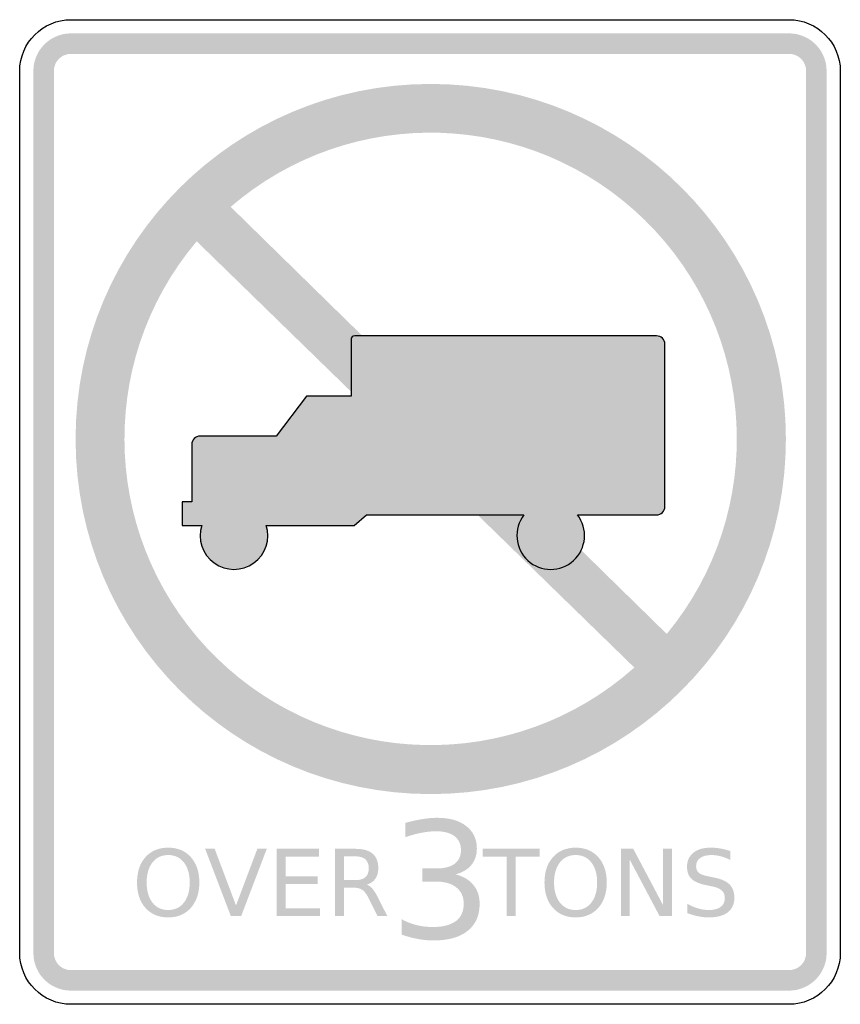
# Model space of a CAD drawing. Header units: inches. Extents: x -0.5 to 0.5, y -0.6 to 0.6.
import ezdxf

# ---------------------------------------------------------------- set-up
doc = ezdxf.new("R2010")
doc.units = ezdxf.units.IN
doc.header["$MEASUREMENT"] = 0

msp = doc.modelspace()

# ---------------------------------------------------------------- hatches: boundary and pattern name
for points in [[(-0.4375, 0.5833), (-0.442, 0.5831), (-0.4464, 0.5825), (-0.4508, 0.5814), (-0.455, 0.5798), (-0.4591, 0.5779), (-0.463, 0.5756), (-0.4666, 0.5729), (-0.4699, 0.5699), (-0.4729, 0.5666), (-0.4756, 0.563), (-0.4779, 0.5591), (-0.4798, 0.555), (-0.4814, 0.5508), (-0.4825, 0.5464), (-0.4831, 0.542), (-0.4833, 0.5375), (-0.4583, 0.5375), (-0.4582, 0.5395), (-0.4579, 0.5416), (-0.4574, 0.5435), (-0.4567, 0.5455), (-0.4559, 0.5473), (-0.4548, 0.5491), (-0.4536, 0.5507), (-0.4522, 0.5522), (-0.4507, 0.5536), (-0.4491, 0.5548), (-0.4473, 0.5559), (-0.4455, 0.5567), (-0.4435, 0.5574), (-0.4416, 0.5579), (-0.4395, 0.5582), (-0.4375, 0.5583), (-0.4375, 0.5833)], [(-0.4375, 0.5583), (0.4375, 0.5583), (0.4375, 0.5833), (-0.4375, 0.5833), (-0.4375, 0.5583)], [(0.4833, 0.5375), (0.4831, 0.5417), (0.4826, 0.5459), (0.4816, 0.55), (0.4802, 0.5541), (0.4785, 0.5579), (0.4765, 0.5616), (0.4741, 0.5651), (0.4714, 0.5684), (0.4684, 0.5714), (0.4651, 0.5741), (0.4616, 0.5765), (0.4579, 0.5785), (0.4541, 0.5802), (0.45, 0.5816), (0.4459, 0.5826), (0.4417, 0.5831), (0.4375, 0.5833), (0.4375, 0.5583), (0.4394, 0.5582), (0.4413, 0.558), (0.4432, 0.5575), (0.445, 0.5569), (0.4468, 0.5561), (0.4485, 0.5552), (0.4501, 0.5541), (0.4515, 0.5529), (0.4529, 0.5515), (0.4541, 0.5501), (0.4552, 0.5485), (0.4561, 0.5468), (0.4569, 0.545), (0.4575, 0.5432), (0.458, 0.5413), (0.4582, 0.5394), (0.4583, 0.5375), (0.4833, 0.5375)], [(-0.4583, -0.5375), (-0.4583, 0.5375), (-0.4833, 0.5375), (-0.4833, -0.5375), (-0.4583, -0.5375)], [(0.4583, 0.5375), (0.4583, -0.5375), (0.4833, -0.5375), (0.4833, 0.5375), (0.4583, 0.5375)], [(-0.2427, -0.4925), (-0.274, -0.4105), (-0.2624, -0.4105), (-0.2364, -0.4795), (-0.2104, -0.4105), (-0.1989, -0.4105), (-0.2301, -0.4925), (-0.2427, -0.4925)], [(-0.1869, -0.4105), (-0.1351, -0.4105), (-0.1351, -0.4199), (-0.1758, -0.4199), (-0.1758, -0.4441), (-0.1368, -0.4441), (-0.1368, -0.4535), (-0.1758, -0.4535), (-0.1758, -0.4832), (-0.1341, -0.4832), (-0.1341, -0.4925), (-0.1869, -0.4925), (-0.1869, -0.4105)], [(0.0642, -0.4105), (0.1335, -0.4105), (0.1335, -0.4199), (0.1045, -0.4199), (0.1045, -0.4925), (0.0933, -0.4925), (0.0933, -0.4199), (0.0642, -0.4199), (0.0642, -0.4105)], [(0.2327, -0.4105), (0.2477, -0.4105), (0.284, -0.4791), (0.284, -0.4105), (0.2948, -0.4105), (0.2948, -0.4925), (0.2798, -0.4925), (0.2435, -0.4239), (0.2435, -0.4925), (0.2327, -0.4925), (0.2327, -0.4105)], [(-0.4833, -0.5375), (-0.4831, -0.5417), (-0.4826, -0.5459), (-0.4816, -0.55), (-0.4802, -0.5541), (-0.4785, -0.5579), (-0.4765, -0.5616), (-0.4741, -0.5651), (-0.4714, -0.5684), (-0.4684, -0.5714), (-0.4651, -0.5741), (-0.4616, -0.5765), (-0.4579, -0.5785), (-0.4541, -0.5802), (-0.45, -0.5816), (-0.4459, -0.5826), (-0.4417, -0.5831), (-0.4375, -0.5833), (-0.4375, -0.5583), (-0.4394, -0.5582), (-0.4413, -0.558), (-0.4432, -0.5575), (-0.445, -0.5569), (-0.4468, -0.5561), (-0.4485, -0.5552), (-0.4501, -0.5541), (-0.4515, -0.5529), (-0.4529, -0.5515), (-0.4541, -0.5501), (-0.4552, -0.5485), (-0.4561, -0.5468), (-0.4569, -0.545), (-0.4575, -0.5432), (-0.458, -0.5413), (-0.4582, -0.5394), (-0.4583, -0.5375), (-0.4833, -0.5375)], [(0.4375, -0.5833), (0.442, -0.5831), (0.4464, -0.5825), (0.4508, -0.5814), (0.455, -0.5798), (0.4591, -0.5779), (0.463, -0.5756), (0.4666, -0.5729), (0.4699, -0.5699), (0.4729, -0.5666), (0.4756, -0.563), (0.4779, -0.5591), (0.4798, -0.555), (0.4814, -0.5508), (0.4825, -0.5464), (0.4831, -0.542), (0.4833, -0.5375), (0.4583, -0.5375), (0.4582, -0.5395), (0.4579, -0.5416), (0.4574, -0.5435), (0.4567, -0.5455), (0.4559, -0.5473), (0.4548, -0.5491), (0.4536, -0.5507), (0.4522, -0.5522), (0.4507, -0.5536), (0.4491, -0.5548), (0.4473, -0.5559), (0.4455, -0.5567), (0.4435, -0.5574), (0.4416, -0.5579), (0.4395, -0.5582), (0.4375, -0.5583), (0.4375, -0.5833)], [(0.4375, -0.5583), (-0.4375, -0.5583), (-0.4375, -0.5833), (0.4375, -0.5833), (0.4375, -0.5583)]]:
    msp.add_hatch(color=7).paths.add_polyline_path(points)
h = msp.add_hatch(color=7)
edge = h.paths.add_edge_path()
edge.add_spline(control_points=[(0.4337, 0.089), (0.4337, -0.1501), (0.2399, -0.3438), (0.0009, -0.3438), (-0.2381, -0.3438), (-0.4319, -0.1501), (-0.4319, 0.089), (-0.4319, 0.328), (-0.2381, 0.5217), (0.0009, 0.5217), (0.2399, 0.5217), (0.4337, 0.328), (0.4337, 0.089)], knot_values=[0, 0, 0, 0, 1, 1, 1, 2, 2, 2, 3, 3, 3, 4, 4, 4, 4], degree=3, periodic=0)
edge = h.paths.add_edge_path(flags=0)
edge.add_line((-0.2843, 0.3299), (0.249, -0.1896))
edge.add_spline(control_points=[(0.249, -0.1896), (0.1028, -0.3198), (-0.1193, -0.3149), (-0.2596, -0.1782), (-0.3998, -0.0416), (-0.4106, 0.1802), (-0.2843, 0.3299)], knot_values=[0, 0, 0, 0, 1, 1, 1, 2, 2, 2, 2], degree=3, periodic=0)
edge = h.paths.add_edge_path(flags=0)
edge.add_spline(control_points=[(0.2885, -0.1486), (0.4119, 0.0009), (0.4003, 0.22), (0.2618, 0.3557), (0.1233, 0.4914), (-0.096, 0.4984), (-0.2429, 0.3719)], knot_values=[0, 0, 0, 0, 1, 1, 1, 2, 2, 2, 2], degree=3, periodic=0)
edge.add_line((-0.2429, 0.3719), (0.2885, -0.1486))
h = msp.add_hatch(color=7)
edge = h.paths.add_edge_path()
edge.add_line((-0.0765, -0.0036), (0.1144, -0.0036))
edge.add_spline(control_points=[(0.1144, -0.0036), (0.1014, -0.0205), (0.1035, -0.0446), (0.1192, -0.0591), (0.135, -0.0736), (0.1592, -0.0736), (0.175, -0.0591), (0.1907, -0.0446), (0.1928, -0.0205), (0.1798, -0.0036)], knot_values=[0, 0, 0, 0, 1, 1, 1, 2, 2, 2, 3, 3, 3, 3], degree=3, periodic=0)
edge.add_line((0.1798, -0.0036), (0.2759, -0.0036))
edge.add_spline(control_points=[(0.2759, -0.0036), (0.2787, -0.0036), (0.2813, -0.0025), (0.2832, -0.0005), (0.2851, 0.0014), (0.2862, 0.004), (0.2862, 0.0067)], knot_values=[0, 0, 0, 0, 1, 1, 1, 2, 2, 2, 2], degree=3, periodic=0)
edge.add_line((0.2862, 0.0067), (0.2862, 0.2044))
edge.add_spline(control_points=[(0.2862, 0.2044), (0.2862, 0.2101), (0.2816, 0.2147), (0.2759, 0.2147)], knot_values=[0, 0, 0, 0, 1, 1, 1, 1], degree=3, periodic=0)
edge.add_line((0.2759, 0.2147), (-0.0918, 0.2147))
edge.add_spline(control_points=[(-0.0918, 0.2147), (-0.0943, 0.2147), (-0.0962, 0.2128), (-0.0962, 0.2103)], knot_values=[0, 0, 0, 0, 1, 1, 1, 1], degree=3, periodic=0)
edge.add_line((-0.0962, 0.2103), (-0.0962, 0.1412))
edge.add_line((-0.0962, 0.1412), (-0.1505, 0.1412))
edge.add_line((-0.1505, 0.1412), (-0.1873, 0.0925))
edge.add_line((-0.1873, 0.0925), (-0.2801, 0.0925))
edge.add_spline(control_points=[(-0.2801, 0.0925), (-0.2858, 0.0925), (-0.2904, 0.0879), (-0.2904, 0.0822)], knot_values=[0, 0, 0, 0, 1, 1, 1, 1], degree=3, periodic=0)
edge.add_line((-0.2904, 0.0822), (-0.2904, 0.0124))
edge.add_line((-0.2904, 0.0124), (-0.302, 0.0124))
edge.add_line((-0.302, 0.0124), (-0.302, -0.0163))
edge.add_line((-0.302, -0.0163), (-0.2782, -0.0163))
edge.add_spline(control_points=[(-0.2782, -0.0163), (-0.2835, -0.0333), (-0.2774, -0.0517), (-0.263, -0.0621), (-0.2486, -0.0725), (-0.2291, -0.0725), (-0.2147, -0.0621), (-0.2003, -0.0517), (-0.1942, -0.0333), (-0.1995, -0.0163)], knot_values=[0, 0, 0, 0, 1, 1, 1, 2, 2, 2, 3, 3, 3, 3], degree=3, periodic=0)
edge.add_line((-0.1995, -0.0163), (-0.0924, -0.0163))
edge.add_line((-0.0924, -0.0163), (-0.0772, -0.0036))
edge.add_line((-0.0772, -0.0036), (-0.0765, -0.0036))
h = msp.add_hatch(color=7)
edge = h.paths.add_edge_path()
edge.add_spline(control_points=[(0.0308, -0.4417), (0.0401, -0.4437), (0.0474, -0.4479), (0.0526, -0.4542), (0.0579, -0.4605), (0.0605, -0.4683), (0.0605, -0.4775), (0.0605, -0.4918), (0.0556, -0.5028), (0.0458, -0.5106), (0.0361, -0.5183), (0.0222, -0.5222), (0.0041, -0.5222), (-0.0019, -0.5222), (-0.0081, -0.5216), (-0.0145, -0.5204), (-0.0209, -0.5193), (-0.0276, -0.5175), (-0.0344, -0.5151)], knot_values=[0, 0, 0, 0, 1, 1, 1, 2, 2, 2, 3, 3, 3, 4, 4, 4, 5, 5, 5, 6, 6, 6, 6], degree=3, periodic=0)
edge.add_line((-0.0344, -0.5151), (-0.0344, -0.4963))
edge.add_spline(control_points=[(-0.0344, -0.4963), (-0.029, -0.4994), (-0.0231, -0.5018), (-0.0166, -0.5034), (-0.0102, -0.505), (-0.0035, -0.5058), (0.0036, -0.5058), (0.0158, -0.5058), (0.0251, -0.5034), (0.0315, -0.4986), (0.0379, -0.4938), (0.0411, -0.4867), (0.0411, -0.4775), (0.0411, -0.469), (0.0381, -0.4624), (0.0322, -0.4576), (0.0262, -0.4528), (0.0179, -0.4504), (0.0073, -0.4504)], knot_values=[0, 0, 0, 0, 1, 1, 1, 2, 2, 2, 3, 3, 3, 4, 4, 4, 5, 5, 5, 6, 6, 6, 6], degree=3, periodic=0)
edge.add_line((0.0073, -0.4504), (-0.0095, -0.4504))
edge.add_line((-0.0095, -0.4504), (-0.0095, -0.4344))
edge.add_line((-0.0095, -0.4344), (0.0081, -0.4344))
edge.add_spline(control_points=[(0.0081, -0.4344), (0.0177, -0.4344), (0.025, -0.4325), (0.0301, -0.4287), (0.0352, -0.4248), (0.0377, -0.4193), (0.0377, -0.4121), (0.0377, -0.4047), (0.0351, -0.399), (0.0299, -0.3951), (0.0246, -0.3911), (0.0171, -0.3891), (0.0073, -0.3891), (0.002, -0.3891), (-0.0037, -0.3897), (-0.0099, -0.3909), (-0.016, -0.392), (-0.0227, -0.3938), (-0.03, -0.3963)], knot_values=[0, 0, 0, 0, 1, 1, 1, 2, 2, 2, 3, 3, 3, 4, 4, 4, 5, 5, 5, 6, 6, 6, 6], degree=3, periodic=0)
edge.add_line((-0.03, -0.3963), (-0.03, -0.3789))
edge.add_spline(control_points=[(-0.03, -0.3789), (-0.0226, -0.3768), (-0.0157, -0.3753), (-0.0092, -0.3743), (-0.0028, -0.3732), (0.0033, -0.3727), (0.0091, -0.3727), (0.0239, -0.3727), (0.0356, -0.3761), (0.0442, -0.3828), (0.0528, -0.3895), (0.0571, -0.3986), (0.0571, -0.4101), (0.0571, -0.418), (0.0548, -0.4248), (0.0503, -0.4303), (0.0457, -0.4358), (0.0392, -0.4396), (0.0308, -0.4417)], knot_values=[0, 0, 0, 0, 1, 1, 1, 2, 2, 2, 3, 3, 3, 4, 4, 4, 5, 5, 5, 6, 6, 6, 6], degree=3, periodic=0)
h = msp.add_hatch(color=7)
edge = h.paths.add_edge_path()
edge.add_spline(control_points=[(-0.319, -0.4091), (-0.3075, -0.4091), (-0.2983, -0.4129), (-0.2915, -0.4206), (-0.2846, -0.4283), (-0.2811, -0.4386), (-0.2811, -0.4516), (-0.2811, -0.4645), (-0.2846, -0.4748), (-0.2915, -0.4825), (-0.2983, -0.4902), (-0.3075, -0.4941), (-0.319, -0.4941), (-0.3305, -0.4941), (-0.3398, -0.4902), (-0.3467, -0.4826), (-0.3536, -0.4749), (-0.357, -0.4646), (-0.357, -0.4516), (-0.357, -0.4386), (-0.3536, -0.4283), (-0.3467, -0.4206), (-0.3398, -0.4129), (-0.3305, -0.4091), (-0.319, -0.4091)], knot_values=[0, 0, 0, 0, 1, 1, 1, 2, 2, 2, 3, 3, 3, 4, 4, 4, 5, 5, 5, 6, 6, 6, 7, 7, 7, 8, 8, 8, 8], degree=3, periodic=0)
edge = h.paths.add_edge_path(flags=0)
edge.add_spline(control_points=[(-0.319, -0.4181), (-0.3271, -0.4181), (-0.3335, -0.4211), (-0.3382, -0.4271), (-0.3429, -0.4331), (-0.3453, -0.4412), (-0.3453, -0.4516), (-0.3453, -0.4619), (-0.3429, -0.4701), (-0.3382, -0.4761), (-0.3335, -0.4821), (-0.3271, -0.4851), (-0.319, -0.4851), (-0.311, -0.4851), (-0.3046, -0.4821), (-0.2999, -0.4761), (-0.2952, -0.4701), (-0.2928, -0.4619), (-0.2928, -0.4516), (-0.2928, -0.4412), (-0.2952, -0.4331), (-0.2999, -0.4271), (-0.3046, -0.4211), (-0.311, -0.4181), (-0.319, -0.4181)], knot_values=[0, 0, 0, 0, 1, 1, 1, 2, 2, 2, 3, 3, 3, 4, 4, 4, 5, 5, 5, 6, 6, 6, 7, 7, 7, 8, 8, 8, 8], degree=3, periodic=0)
h = msp.add_hatch(color=7)
edge = h.paths.add_edge_path()
edge.add_spline(control_points=[(-0.077, -0.4541), (-0.0746, -0.4549), (-0.0723, -0.4566), (-0.0701, -0.4592), (-0.0678, -0.4619), (-0.0656, -0.4655), (-0.0633, -0.4701)], knot_values=[0, 0, 0, 0, 1, 1, 1, 2, 2, 2, 2], degree=3, periodic=0)
edge.add_line((-0.0633, -0.4701), (-0.052, -0.4925))
edge.add_line((-0.052, -0.4925), (-0.0639, -0.4925))
edge.add_line((-0.0639, -0.4925), (-0.0744, -0.4715))
edge.add_spline(control_points=[(-0.0744, -0.4715), (-0.0771, -0.466), (-0.0798, -0.4623), (-0.0823, -0.4606), (-0.0848, -0.4588), (-0.0883, -0.4579), (-0.0927, -0.4579)], knot_values=[0, 0, 0, 0, 1, 1, 1, 2, 2, 2, 2], degree=3, periodic=0)
edge.add_line((-0.0927, -0.4579), (-0.1048, -0.4579))
edge.add_line((-0.1048, -0.4579), (-0.1048, -0.4925))
edge.add_line((-0.1048, -0.4925), (-0.1159, -0.4925))
edge.add_line((-0.1159, -0.4925), (-0.1159, -0.4105))
edge.add_line((-0.1159, -0.4105), (-0.0908, -0.4105))
edge.add_spline(control_points=[(-0.0908, -0.4105), (-0.0815, -0.4105), (-0.0745, -0.4125), (-0.0699, -0.4164), (-0.0653, -0.4203), (-0.063, -0.4262), (-0.063, -0.4341), (-0.063, -0.4393), (-0.0642, -0.4436), (-0.0666, -0.447), (-0.0689, -0.4504), (-0.0724, -0.4528), (-0.077, -0.4541)], knot_values=[0, 0, 0, 0, 1, 1, 1, 2, 2, 2, 3, 3, 3, 4, 4, 4, 4], degree=3, periodic=0)
edge = h.paths.add_edge_path(flags=0)
edge.add_line((-0.1048, -0.4197), (-0.1048, -0.4487))
edge.add_line((-0.1048, -0.4487), (-0.0908, -0.4487))
edge.add_spline(control_points=[(-0.0908, -0.4487), (-0.0855, -0.4487), (-0.0815, -0.4475), (-0.0787, -0.445), (-0.076, -0.4426), (-0.0746, -0.4389), (-0.0746, -0.4341), (-0.0746, -0.4294), (-0.076, -0.4257), (-0.0787, -0.4233), (-0.0815, -0.4209), (-0.0855, -0.4197), (-0.0908, -0.4197)], knot_values=[0, 0, 0, 0, 1, 1, 1, 2, 2, 2, 3, 3, 3, 4, 4, 4, 4], degree=3, periodic=0)
edge.add_line((-0.0908, -0.4197), (-0.1048, -0.4197))
h = msp.add_hatch(color=7)
edge = h.paths.add_edge_path()
edge.add_spline(control_points=[(0.1775, -0.4091), (0.189, -0.4091), (0.1982, -0.4129), (0.2051, -0.4206), (0.2119, -0.4283), (0.2154, -0.4386), (0.2154, -0.4516), (0.2154, -0.4645), (0.2119, -0.4748), (0.2051, -0.4825), (0.1982, -0.4902), (0.189, -0.4941), (0.1775, -0.4941), (0.166, -0.4941), (0.1568, -0.4902), (0.1499, -0.4826), (0.143, -0.4749), (0.1395, -0.4646), (0.1395, -0.4516), (0.1395, -0.4386), (0.143, -0.4283), (0.1499, -0.4206), (0.1568, -0.4129), (0.166, -0.4091), (0.1775, -0.4091)], knot_values=[0, 0, 0, 0, 1, 1, 1, 2, 2, 2, 3, 3, 3, 4, 4, 4, 5, 5, 5, 6, 6, 6, 7, 7, 7, 8, 8, 8, 8], degree=3, periodic=0)
edge = h.paths.add_edge_path(flags=0)
edge.add_spline(control_points=[(0.1775, -0.4181), (0.1695, -0.4181), (0.1631, -0.4211), (0.1583, -0.4271), (0.1536, -0.4331), (0.1512, -0.4412), (0.1512, -0.4516), (0.1512, -0.4619), (0.1536, -0.4701), (0.1583, -0.4761), (0.1631, -0.4821), (0.1695, -0.4851), (0.1775, -0.4851), (0.1856, -0.4851), (0.1919, -0.4821), (0.1966, -0.4761), (0.2013, -0.4701), (0.2037, -0.4619), (0.2037, -0.4516), (0.2037, -0.4412), (0.2013, -0.4331), (0.1966, -0.4271), (0.1919, -0.4211), (0.1856, -0.4181), (0.1775, -0.4181)], knot_values=[0, 0, 0, 0, 1, 1, 1, 2, 2, 2, 3, 3, 3, 4, 4, 4, 5, 5, 5, 6, 6, 6, 7, 7, 7, 8, 8, 8, 8], degree=3, periodic=0)
h = msp.add_hatch(color=7)
edge = h.paths.add_edge_path()
edge.add_line((0.3659, -0.4132), (0.3659, -0.424))
edge.add_spline(control_points=[(0.3659, -0.424), (0.3617, -0.422), (0.3578, -0.4205), (0.354, -0.4195), (0.3503, -0.4186), (0.3467, -0.4181), (0.3432, -0.4181), (0.3372, -0.4181), (0.3325, -0.4192), (0.3293, -0.4216), (0.326, -0.4239), (0.3243, -0.4273), (0.3243, -0.4316), (0.3243, -0.4352), (0.3254, -0.4379), (0.3276, -0.4398), (0.3298, -0.4416), (0.3339, -0.4431), (0.34, -0.4442)], knot_values=[0, 0, 0, 0, 1, 1, 1, 2, 2, 2, 3, 3, 3, 4, 4, 4, 5, 5, 5, 6, 6, 6, 6], degree=3, periodic=0)
edge.add_line((0.34, -0.4442), (0.3467, -0.4456))
edge.add_spline(control_points=[(0.3467, -0.4456), (0.355, -0.4472), (0.3611, -0.45), (0.365, -0.4539), (0.3689, -0.4579), (0.3709, -0.4632), (0.3709, -0.4699), (0.3709, -0.4778), (0.3682, -0.4838), (0.3629, -0.4879), (0.3576, -0.492), (0.3498, -0.4941), (0.3395, -0.4941), (0.3356, -0.4941), (0.3315, -0.4936), (0.3271, -0.4928), (0.3227, -0.4919), (0.3182, -0.4906), (0.3135, -0.4889)], knot_values=[0, 0, 0, 0, 1, 1, 1, 2, 2, 2, 3, 3, 3, 4, 4, 4, 5, 5, 5, 6, 6, 6, 6], degree=3, periodic=0)
edge.add_line((0.3135, -0.4889), (0.3135, -0.4775))
edge.add_spline(control_points=[(0.3135, -0.4775), (0.318, -0.48), (0.3224, -0.4819), (0.3268, -0.4832), (0.3311, -0.4844), (0.3353, -0.4851), (0.3395, -0.4851), (0.3458, -0.4851), (0.3507, -0.4838), (0.3541, -0.4814), (0.3576, -0.4789), (0.3593, -0.4753), (0.3593, -0.4707), (0.3593, -0.4667), (0.3581, -0.4635), (0.3556, -0.4613), (0.3531, -0.459), (0.3491, -0.4573), (0.3434, -0.4562)], knot_values=[0, 0, 0, 0, 1, 1, 1, 2, 2, 2, 3, 3, 3, 4, 4, 4, 5, 5, 5, 6, 6, 6, 6], degree=3, periodic=0)
edge.add_line((0.3434, -0.4562), (0.3367, -0.4548))
edge.add_spline(control_points=[(0.3367, -0.4548), (0.3284, -0.4532), (0.3224, -0.4506), (0.3187, -0.4471), (0.315, -0.4436), (0.3132, -0.4387), (0.3132, -0.4324), (0.3132, -0.4252), (0.3158, -0.4195), (0.3209, -0.4153), (0.326, -0.4111), (0.333, -0.4091), (0.342, -0.4091), (0.3458, -0.4091), (0.3497, -0.4094), (0.3537, -0.4101), (0.3577, -0.4108), (0.3618, -0.4118), (0.3659, -0.4132)], knot_values=[0, 0, 0, 0, 1, 1, 1, 2, 2, 2, 3, 3, 3, 4, 4, 4, 5, 5, 5, 6, 6, 6, 6], degree=3, periodic=0)

# ---------------------------------------------------------------- linework, layer by layer
at = {"color": 7}
for points in [[(-0.4375, 0.6), (0.4375, 0.6)], [(-0.5, -0.5375), (-0.5, 0.5375)], [(0.5, 0.5375), (0.5, -0.5375)], [(-0.0962, 0.2103), (-0.0962, 0.1412), (-0.1505, 0.1412), (-0.1873, 0.0925), (-0.2801, 0.0925)], [(0.2759, 0.2147), (-0.0918, 0.2147)], [(0.2862, 0.0067), (0.2862, 0.2044)], [(-0.2904, 0.0822), (-0.2904, 0.0124), (-0.302, 0.0124), (-0.302, -0.0163), (-0.2782, -0.0163)], [(-0.1995, -0.0163), (-0.0924, -0.0163), (-0.0772, -0.0036), (-0.0765, -0.0036)], [(-0.0765, -0.0036), (0.1144, -0.0036)], [(0.1798, -0.0036), (0.2759, -0.0036)], [(0.4375, -0.6), (-0.4375, -0.6)]]:
    msp.add_lwpolyline(points, dxfattribs=at)
for points in [[(-0.5, 0.5375), (-0.5, 0.572), (-0.472, 0.6), (-0.4375, 0.6)], [(0.4375, 0.6), (0.472, 0.6), (0.5, 0.572), (0.5, 0.5375)], [(-0.0918, 0.2147), (-0.0943, 0.2147), (-0.0962, 0.2128), (-0.0962, 0.2103)], [(0.2862, 0.2044), (0.2862, 0.2101), (0.2816, 0.2147), (0.2759, 0.2147)], [(0.2759, -0.0036), (0.2816, -0.0036), (0.2862, 0.001), (0.2862, 0.0067)], [(-0.4375, -0.6), (-0.472, -0.6), (-0.5, -0.572), (-0.5, -0.5375)], [(0.5, -0.5375), (0.5, -0.572), (0.472, -0.6), (0.4375, -0.6)]]:
    msp.add_open_spline(points, degree=3, dxfattribs=at)
for points, knots in [([(-0.2801, 0.0925), (-0.2828, 0.0925), (-0.2855, 0.0915), (-0.2874, 0.0895), (-0.2893, 0.0876), (-0.2904, 0.085), (-0.2904, 0.0822)], [0, 0, 0, 0, 1, 1, 1, 2, 2, 2, 2]), ([(0.1144, -0.0036), (0.1014, -0.0205), (0.1035, -0.0446), (0.1192, -0.0591), (0.135, -0.0736), (0.1592, -0.0736), (0.175, -0.0591), (0.1907, -0.0446), (0.1928, -0.0205), (0.1798, -0.0036)], [0, 0, 0, 0, 1, 1, 1, 2, 2, 2, 3, 3, 3, 3]), ([(-0.2782, -0.0163), (-0.2835, -0.0333), (-0.2774, -0.0517), (-0.263, -0.0621), (-0.2486, -0.0725), (-0.2291, -0.0725), (-0.2147, -0.0621), (-0.2003, -0.0517), (-0.1942, -0.0333), (-0.1995, -0.0163)], [0, 0, 0, 0, 1, 1, 1, 2, 2, 2, 3, 3, 3, 3])]:
    msp.add_open_spline(points, degree=3, knots=knots, dxfattribs=at)

doc.saveas('drawing.dxf')
